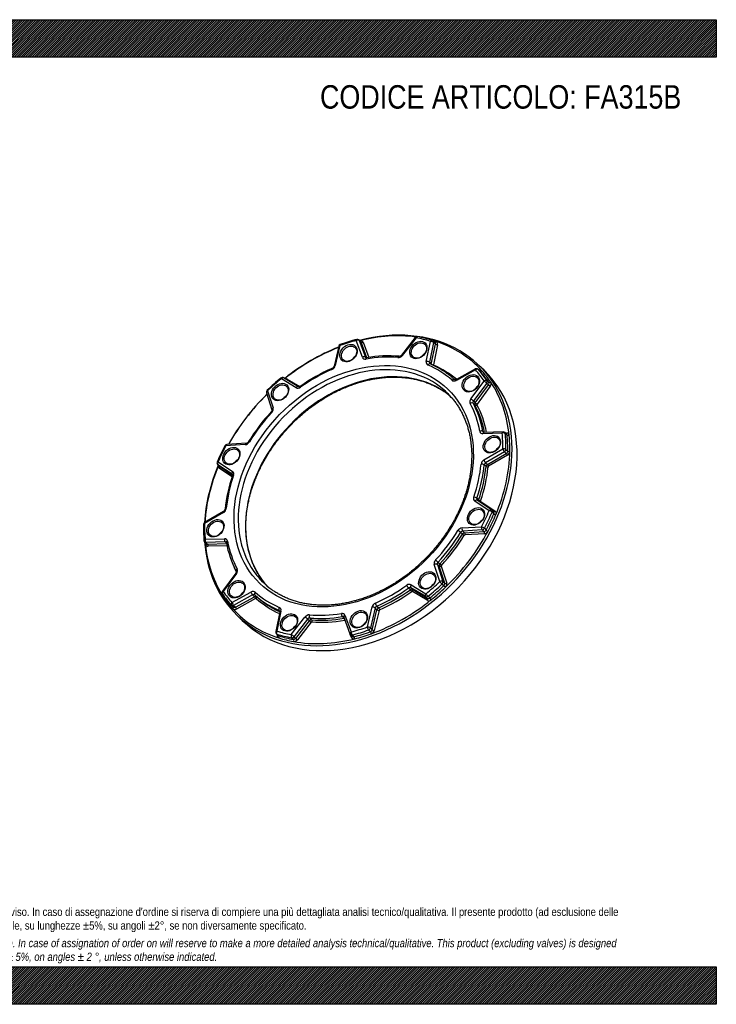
# Model space of a CAD drawing. Header units: millimetres. Extents: x 0 to 1782, y 0 to 1260.
# Tile 2 of 2: x 891 to 1782, y 0 to 1260. Entities that reach past the tile are written whole.
import ezdxf

# ---------------------------------------------------------------- set-up
doc = ezdxf.new("R2010")
doc.units = ezdxf.units.MM
doc.header["$LTSCALE"] = 6
doc.layers.add('Default', color=7, linetype='Continuous')
doc.layers.add('FA315B', color=7, linetype='Continuous')

# ---------------------------------------------------------------- blocks, each defined once
blk = doc.blocks.new('SE')
at = {"layer": 'FA315B', "color": 7, "linetype": 'Continuous'}
for p, q in [((1329.3, 828), (1321.5, 849.4)), ((1327.3, 847.9), (1325, 850.2)), ((1325.4, 849.5), (1333.3, 828.2)), ((1327.7, 847.2), (1325.4, 849.5)), ((1335, 827.4), (1327.7, 847.2)), ((1330.3, 847.3), (1337.6, 827.7)), ((1397, 853.3), (1379.4, 830.9)), ((1397.9, 852.8), (1380.4, 830.4)), ((1411.1, 822.8), (1416.4, 848.3)), ((1420.4, 847.1), (1415.1, 821.6)), ((1417.5, 819.3), (1422.7, 844.9)), ((1422.2, 846.9), (1419.8, 849.1)), ((1422.7, 844.9), (1420.4, 847.1)), ((1299.1, 842.4), (1293.1, 816.8)), ((1300.6, 843), (1294.6, 817.5)), ((1425.3, 844.1), (1420.1, 818.5)), ((1333.3, 828.2), (1334.1, 827.3)), ((1415.1, 821.6), (1417.5, 819.3)), ((1473.8, 813.1), (1449.5, 799.7)), ((1473.8, 811.8), (1449.5, 798.4)), ((1479.7, 810.3), (1477.3, 812.6)), ((1479.7, 810.3), (1477.4, 812.5)), ((1484.9, 811.3), (1478.4, 817.6)), ((1244.5, 789), (1225.7, 800.5)), ((1247.5, 790.3), (1228.6, 801.7)), ((1233.3, 800), (1249.1, 790.4)), ((1468, 774.7), (1484.9, 797.6)), ((1488.3, 795), (1471.4, 772.2)), ((1490.6, 792.8), (1488.3, 795)), ((1488.7, 798.1), (1491, 795.8)), ((1206.6, 782.7), (1213.6, 760.9)), ((1208, 784.9), (1215.1, 763.2)), ((1473.7, 769.9), (1490.6, 792.8)), ((1492.9, 791.1), (1476, 768.2)), ((1473.3, 767), (1471, 769.2)), ((1471.4, 772.2), (1473.7, 769.9)), ((1483.5, 733), (1484.8, 731.8)), ((1508.1, 730.9), (1483.5, 730.2)), ((1509.4, 732.5), (1484.8, 731.8)), ((1513.9, 729.4), (1511.5, 731.7)), ((1512.4, 730.8), (1513.8, 730.8)), ((1514.4, 728.2), (1512.1, 730.4)), ((1179.5, 716.3), (1154.7, 714.7)), ((1180.7, 717.9), (1155.9, 716.4)), ((1484.7, 696.7), (1508.8, 710.8)), ((1511.1, 707.2), (1487, 693.1)), ((1513.4, 705), (1511.1, 707.2)), ((1512.9, 710.1), (1515.2, 707.9)), ((1144.9, 694.2), (1163.2, 682)), ((1487, 693.1), (1489.3, 690.9)), ((1489.3, 690.9), (1513.4, 705)), ((1514.9, 702.6), (1490.8, 688.5)), ((1144.3, 690.7), (1146.6, 688.4)), ((1144.5, 690.5), (1146.8, 688.2)), ((1162.8, 678.3), (1144.5, 690.5)), ((1162.6, 675.1), (1146.5, 685.8)), ((1146.8, 688.2), (1163.2, 677.3)), ((1487.5, 688.2), (1485.2, 690.4)), ((1163.1, 678), (1162.8, 678.3)), ((1491.4, 631.7), (1473.1, 643.9)), ((1475.7, 647.5), (1478, 645.2)), ((1494.4, 632.9), (1476.2, 645)), ((1480.8, 643.3), (1499.1, 631.2)), ((1151.5, 630.5), (1127.4, 616.4)), ((1497.2, 630.3), (1494.9, 632.5)), ((1151.6, 629.2), (1127.5, 615.1)), ((1497.5, 627.7), (1495.2, 629.9)), ((1456.8, 609.6), (1481.6, 611.2)), ((1482.5, 607.2), (1457.7, 605.6)), ((1457.7, 605.6), (1460, 603.4)), ((1460, 603.4), (1484.8, 604.9)), ((1484.8, 604.9), (1482.5, 607.2)), ((1485.3, 609.1), (1487.6, 606.9)), ((1128.3, 595.1), (1152.9, 595.8)), ((1457.3, 601.6), (1455, 603.9)), ((1485.4, 602.2), (1460.6, 600.7)), ((1127.6, 591.6), (1129.9, 589.3)), ((1153.6, 591.7), (1129, 591)), ((1129, 591), (1131.4, 588.8)), ((1131.4, 588.8), (1155.5, 589.5)), ((1156.1, 586.8), (1131.9, 586.1)), ((1155.4, 590), (1153.6, 591.7)), ((1428.3, 541), (1421.2, 562.7)), ((1425.2, 562.8), (1432.2, 541)), ((1427.5, 560.6), (1425.2, 562.8)), ((1426, 565.7), (1428.4, 563.5)), ((1434.6, 538.8), (1427.5, 560.6)), ((1430.1, 560.6), (1437.2, 538.8)), ((1167.3, 551.6), (1150.4, 528.8)), ((1168.3, 551.2), (1151.4, 528.3)), ((1390.9, 530.5), (1388.5, 532.8)), ((1410.3, 521.7), (1391.4, 533.1)), ((1391.4, 533.1), (1393.7, 530.9)), ((1391.8, 536.9), (1410.6, 525.4)), ((1393.7, 530.9), (1412.6, 519.5)), ((1433.5, 535.7), (1431.2, 537.9)), ((1432.2, 541), (1434.6, 538.8)), ((1162.5, 514.1), (1186.8, 527.5)), ((1188.9, 523.9), (1164.6, 510.5)), ((1166.9, 508.2), (1191.3, 521.6)), ((1192.7, 519.2), (1168.4, 505.8)), ((1191.3, 521.6), (1188.9, 523.9)), ((1191.7, 523.8), (1194.1, 521.5)), ((1412.3, 517), (1393.5, 528.4)), ((1412.6, 519.5), (1410.3, 521.7)), ((1413.3, 522.2), (1415.6, 519.9)), ((1161.8, 510.6), (1164.1, 508.4)), ((1164.6, 510.5), (1166.9, 508.2)), ((1335.7, 482.9), (1341.7, 508.5)), ((1345.7, 507.2), (1339.7, 481.6)), ((1342, 479.4), (1348, 504.9)), ((1350.7, 504.1), (1344.6, 478.5)), ((1348, 504.9), (1345.7, 507.2)), ((1347.8, 509.7), (1350.2, 507.4)), ((1169.1, 497.6), (1175.7, 491.3)), ((1223.6, 502.4), (1218.4, 476.9)), ((1225.2, 503.1), (1220, 477.6)), ((1223.7, 503.3), (1222.9, 504)), ((1238.4, 473.1), (1255.9, 495.6)), ((1259.2, 492.9), (1241.7, 470.4)), ((1261.6, 490.7), (1259.2, 492.9)), ((1262.1, 494.3), (1264.4, 492.1)), ((1305.9, 494), (1303.6, 496.2)), ((1305.6, 495.5), (1313.4, 474.2)), ((1307, 497.9), (1314.9, 476.6)), ((1244, 468.2), (1261.6, 490.7)), ((1263.8, 488.9), (1246.2, 466.4)), ((1339.7, 476.8), (1337.3, 479)), ((1339.7, 481.6), (1342, 479.4)), ((1219.3, 474.1), (1221.6, 471.9)), ((1220, 473.7), (1222.3, 471.4)), ((1220.3, 472.8), (1220.3, 473.1)), ((1241, 466.8), (1238.7, 469.1)), ((1241.7, 470.4), (1244, 468.2)), ((1315.3, 469.6), (1313.9, 473.3)), ((1314.2, 473.1), (1316.5, 470.8)), ((1316.2, 472.6), (1318.5, 470.4))]:
    blk.add_line(p, q, dxfattribs=at)
for centre, radius, start, end in [((1302, 841.7), 3, 109.6752, 166.6877), ((1377.3, 631.5), 226.2, 104.1177, 109.7105), ((1322.9, 848), 3, 45.9791, 104.0825), ((1399.3, 851.5), 3, 79.7801, 142.0448), ((1373.2, 705.8), 151, 72.4712, 79.8286), ((1417.8, 846.9), 3, 45.9791, 72.4255), ((1362.8, 670.3), 159.5, 85.1014, 100.1133), ((1376.2, 833.1), 3.89, 272.1896, 324.8316), ((1415.9, 819.8), 0.349, 216.0067, 251.0865), ((1370.9, 713.7), 114.9, 55.5828, 66.981), ((1381.2, 606.8), 226, 113.6617, 125.5116), ((1288.7, 818), 4.57, 294.154, 344.3119), ((1475.2, 810.4), 3, 45.9791, 118.8215), ((1403.4, 580.7), 283.7, 128.9163, 133.7159), ((1227.1, 799.1), 3, 58.8025, 128.9099), ((1209.4, 783.6), 3, 133.7107, 197.9705), ((1389.7, 593.5), 241.7, 137.1119, 148.4381), ((1509.4, 729.5), 3, 45.9791, 91.6383), ((1180, 722.1), 4.26, 278.6615, 329.9316), ((1380.6, 594.3), 257.1, 152.0618, 157.1903), ((1156.1, 713.4), 3, 93.5774, 152.0837), ((1146.3, 692.8), 3, 157.2147, 225.9791), ((1340.5, 614.8), 187.8, 160.8335, 174.2743), ((1149.3, 634.3), 4.4, 299.5606, 350.338), ((1492.8, 630.4), 3, 45.9791, 56.3535), ((1128.9, 613.8), 3, 120.351, 178.9831), ((1304, 610.5), 178.1, 178.9359, 185.5109), ((1129.7, 593.7), 3, 185.5609, 225.9791), ((1154.5, 590.7), 0.774, 7.3192, 42.4777), ((1279.2, 613.3), 125.9, 190.2853, 207.9369), ((1152.8, 527), 3, 143.5057, 213.9193), ((1215.1, 568.1), 77.6, 213.4383, 217.519), ((1163.9, 512.8), 3, 222.075, 225.9791), ((1221.4, 476.3), 3, 168.4204, 225.9791), ((1316.3, 475.2), 3, 200.2483, 225.9791)]:
    blk.add_arc(centre, radius, start, end, dxfattribs=at)
for centre, major_axis, ratio, start_param, end_param in [((1323.8, 657.6), (-154.6, -160), 0.76187, 0, 4.035695), ((1322.8, 658.5), (153.2, 158.6), 0.76187, 0.51065, 0.88584), ((1318.2, 663), (149.8, 155), 0.76187, 0.88584, 0.99525), ((1302, 841.7), (1.01, -2.82), 0.352555, 3.141716, 4.092848), ((1322.9, 848), (0.73, -2.91), 0.409779, 3.141593, 4.130115), ((1322.9, 848), (2.81, 1.04), 0.60804, 0.285053, 1.855849), ((1322.9, 848), (-2.08, -2.16), 0.76187, 2.789706, 3.141593), ((1322.8, 658.5), (153.2, 158.6), 0.76187, 0.88584, 0.886796), ((1326.1, 844.9), (-3.47, -3.6), 0.76187, 2.789706, 4.027433), ((1325.3, 850.1), (-0.49, 1.94), 0.409779, 4.000776, 4.130115), ((1325.2, 845.8), (-2.08, -2.16), 0.76187, 2.789706, 3.141593), ((1329.4, 848.2), (1.88, 0.69), 0.60804, 3.426645, 4.997442), ((1399.3, 851.5), (2.37, -1.85), 0.089477, 2.270648, 3.141593), ((1399.3, 851.5), (-0.53, -2.95), 0.57701, 3.141925, 4.343759), ((1318.2, 663), (149.8, 155), 0.76187, 0.362242, 0.471651), ((1417.8, 846.9), (-0.91, -2.86), 0.605696, 3.141593, 4.419757), ((1417.8, 846.9), (2.94, -0.6), 0.414952, 0.578354, 2.14915), ((1322.8, 658.5), (153.2, 158.6), 0.76187, 0.362242, 0.383125), ((1417.8, 846.9), (-2.08, -2.16), 0.76187, 2.266107, 3.141593), ((1422.4, 849), (0.6, 1.91), 0.605696, 3.3093, 4.419757), ((1420.1, 844.7), (-2.08, -2.16), 0.76187, 2.266107, 3.141593), ((1424.4, 845), (-1.96, 0.4), 0.414952, 0.578354, 2.14915), ((1421, 843.8), (-3.47, -3.6), 0.76187, 2.266107, 3.503834), ((1322.8, 658.5), (-153.2, -158.6), 0.76187, 3.089645, 3.503834), ((1323.8, 657.6), (-154.6, -160), 0.76187, 4.172057, 4.541264), ((1322.8, 658.5), (153.2, 158.6), 0.76187, 1.027447, 1.397833), ((1302, 841.7), (2.92, -0.69), 0.398249, 2.161449, 3.141593), ((1413.2, 825.4), (-7.64, -7.91), 0.76187, 4.451338, 4.97344), ((1320, 661.2), (117.4, 121.5), 0.76187, 0.084485, 3.045657), ((1329.3, 652.2), (-117.4, -121.5), 0.76187, 3.229867, 6.194315), ((1323.9, 821.3), (-7.64, -7.91), 0.76187, 4.451338, 4.97344), ((1330.7, 826.7), (2.81, 1.04), 0.60804, 0.285053, 1.855849), ((1334.4, 831), (4.17, 4.31), 0.76187, 2.789706, 3.948662), ((1335.8, 829.6), (2.08, 2.16), 0.76187, 2.789706, 3.141173), ((1318.2, 663), (128.6, 133), 0.76187, 0.550423, 0.807069), ((1335.3, 824.4), (0.51, -2.96), 0.447982, 3.141277, 4.161697), ((1376.6, 832.9), (-4.17, -4.31), 0.76187, 0.550423, 1.709379), ((1376.1, 826.2), (-0.27, -2.99), 0.552063, 3.150245, 4.293962), ((1381.8, 829), (2.37, -1.85), 0.089477, 2.270648, 3.141593), ((1416.3, 823.1), (4.17, 4.31), 0.76187, 2.266107, 3.425063), ((1412.5, 821.4), (2.94, -0.6), 0.414952, 0.578354, 2.14915), ((1414.6, 816.7), (-1.18, -2.76), 0.62188, 3.141806, 4.478937), ((1417.7, 821.8), (2.08, 2.16), 0.76187, 2.266107, 3.13976), ((1420.1, 819.5), (2.08, 2.16), 0.76187, 2.266107, 2.496092), ((1419.2, 819.4), (-1.96, 0.4), 0.414952, 0.578354, 2.14915), ((1330.3, 651.3), (154.6, 160), 0.76187, 3.141593, 6.283185), ((1318.2, 663), (128.6, 133), 0.76187, 1.074022, 1.330668), ((1291.7, 811.1), (1.2, -2.75), 0.308703, 3.142018, 4.070542), ((1289.4, 817.3), (-4.17, -4.31), 0.76187, 1.074022, 2.232977), ((1296, 816.1), (2.92, -0.69), 0.398249, 2.161449, 3.141593), ((1318.2, 663), (128.6, 133), 0.76187, 0.026824, 0.28347), ((1421, 818.6), (0.695, 0.719), 0.76187, 2.266107, 3.425063), ((1419.5, 818.7), (0.78, 1.84), 0.62188, 4.280644, 4.478937), ((1322.8, 658.5), (132, 136.6), 0.76187, 0.04838, 0.28347), ((1319.6, 661.6), (130.6, 135.2), 0.76187, 0.026824, 0.127866), ((1475.2, 810.4), (1.45, -2.63), 0.243271, 3.141593, 4.045042), ((1475.2, 810.4), (2.23, 2.01), 0.646856, 0.044116, 1.614913), ((1318.2, 663), (149.8, 155), 0.76187, 6.121828, 6.231238), ((1475.2, 810.4), (-2.08, -2.16), 0.76187, 3.089645, 3.141593), ((1319.6, 661.6), (151.8, 157.1), 0.76187, 6.154514, 6.231238), ((1478.5, 807.3), (-3.47, -3.6), 0.76187, 3.089645, 4.068888), ((1481.2, 811.6), (-1.48, -1.34), 0.646856, 0.044116, 1.614913), ((1477.6, 808.2), (-2.08, -2.16), 0.76187, 3.089645, 3.141593), ((1321.9, 659.4), (151.8, 157.1), 0.76187, 6.121828, 6.231238), ((1322.8, 658.5), (153.2, 158.6), 0.76187, 6.121828, 6.231238), ((1318.2, 663), (149.8, 155), 0.76187, 1.409439, 1.518849), ((1227.1, 799.1), (1.88, -2.33), 0.104063, 3.1421, 4.014233), ((1227.1, 799.1), (-1.55, -2.57), 0.638204, 3.141593, 4.568128), ((1230.4, 796), (3.47, 3.6), 0.76187, 0.171712, 0.798907), ((1232.4, 800.9), (1.04, 1.71), 0.638204, 4.050476, 4.568128), ((1445.4, 797.2), (-2.01, -2.23), 0.647497, 3.118794, 4.68959), ((1448, 803), (-4.17, -4.31), 0.76187, 0.026824, 1.18578), ((1450.9, 797.1), (1.45, -2.63), 0.243271, 3.141593, 4.045042), ((1486.3, 796.2), (2.49, 1.67), 0.639316, 0.135749, 1.706545), ((1486.3, 796.2), (2.41, -1.78), 0.110677, 0.697299, 2.268095), ((1319.6, 661.6), (151.8, 157.1), 0.76187, -0.161357, -0.128671), ((1486.3, 796.2), (2.08, 2.16), 0.76187, 4.884101, 6.121828), ((1488.7, 794), (2.08, 2.16), 0.76187, 4.884101, 6.121828), ((1492.5, 797.1), (-1.66, -1.12), 0.639316, 0.135749, 1.706545), ((1489.6, 793.1), (3.47, 3.6), 0.76187, 4.884101, 6.121828), ((1322.8, 658.5), (153.2, 158.6), 0.76187, 5.707639, 6.121828), ((1209.4, 783.6), (2.85, 0.93), 0.600311, 1.879871, 3.141593), ((1209.4, 783.6), (2.07, -2.17), 0.033633, 3.142088, 4.008454), ((1245.9, 787.7), (-1.55, -2.57), 0.638204, 3.165798, 4.568128), ((1248.1, 793.8), (-4.17, -4.31), 0.76187, 0.171712, 1.330668), ((1245.9, 787.7), (-1.55, -2.57), 0.638204, 3.141593, 3.165798), ((1251.7, 788.4), (1.74, -2.45), 0.154048, 3.14211, 4.022119), ((1320, 661.2), (117.4, 121.5), 0.76187, 0, 0.084485), ((1320, 661.2), (117.4, 121.5), 0.76187, 6.197746, 6.283185), ((1480.4, 782.8), (-7.64, -7.91), 0.76187, 4.451338, 4.97344), ((1492, 792), (-1.61, 1.19), 0.110677, 0.697299, 2.268095), ((1323.8, 657.6), (-154.6, -160), 0.76187, 4.678257, 5.045809), ((1322.8, 658.5), (153.2, 158.6), 0.76187, 1.5369, 1.906064), ((1236.4, 771.6), (-7.64, -7.91), 0.76187, 4.451338, 4.97344), ((1329.3, 652.2), (-117.4, -121.5), 0.76187, 3.191921, 3.229867), ((1472, 772.3), (-4.17, -4.31), 0.76187, 4.884101, 6.043057), ((1468.5, 767.5), (2.64, 1.42), 0.629145, 0.199507, 1.770304), ((1318.2, 663), (128.6, 133), 0.76187, 5.786411, 6.043057), ((1469.4, 773.4), (2.41, -1.78), 0.110677, 0.697299, 2.268095), ((1473.4, 771), (-2.08, -2.16), 0.76187, 4.884101, 6.043057), ((1319.6, 661.6), (130.6, 135.2), 0.76187, 5.786411, 6.043057), ((1475.7, 768.7), (-2.08, -2.16), 0.76187, 4.884101, 6.043057), ((1475, 769.1), (-1.61, 1.19), 0.110677, 0.697299, 2.268095), ((1318.2, 663), (-128.6, -133), 0.76187, 4.739213, 4.995859), ((1214.8, 755.9), (2.2, -2.04), 0.017373, 2.27522, 3.141098), ((1210, 760.4), (4.17, 4.31), 0.76187, 4.739213, 5.898169), ((1216.5, 761.8), (2.85, 0.93), 0.600311, 1.879871, 3.140948), ((1474.9, 768.1), (-1.76, -0.94), 0.629145, 0.199507, 1.770304), ((1321.9, 659.4), (130.6, 135.2), 0.76187, 5.793385, 6.043057), ((1476.6, 767.8), (-0.695, -0.719), 0.76187, 4.884101, 6.043057), ((1322.8, 658.5), (132, 136.6), 0.76187, 5.794722, 6.043057), ((1480.9, 731.9), (2.95, 0.55), 0.569435, 0.384974, 1.95577), ((1484.7, 735.5), (4.17, 4.31), 0.76187, 2.644818, 3.803774), ((1486.1, 734.2), (2.08, 2.16), 0.76187, 2.644818, 3.137614), ((1484.8, 728.8), (0.09, -3), 0.510834, 3.141593, 4.230726), ((1509.4, 729.5), (0.09, -3), 0.510834, 3.141593, 4.230726), ((1509.4, 729.5), (2.99, 0.29), 0.543378, 0.433406, 2.004202), ((1318.2, 663), (149.8, 155), 0.76187, -0.684956, -0.575546), ((1509.4, 729.5), (-2.08, -2.16), 0.76187, 2.566047, 3.141593), ((1512.8, 731.7), (-0.06, 2), 0.510834, 3.589694, 4.230726), ((1512.7, 726.4), (-3.47, -3.6), 0.76187, 2.566047, 3.803774), ((1180.6, 721.6), (-4.17, -4.31), 0.76187, 0.695311, 1.854267), ((1186.3, 718.4), (2.56, -1.57), 0.181163, 2.25537, 3.141072), ((1319.6, 661.6), (151.8, 157.1), 0.76187, -0.684956, -0.575546), ((1511.8, 727.3), (-2.08, -2.16), 0.76187, 2.566047, 3.141593), ((1321.9, 659.4), (151.8, 157.1), 0.76187, -0.684956, -0.575546), ((1516.2, 728.8), (-1.99, -0.19), 0.543378, 0.433406, 2.004202), ((1322.8, 658.5), (153.2, 158.6), 0.76187, -0.684956, -0.575546), ((1318.2, 663), (-149.8, -155), 0.76187, 5.074631, 5.18404), ((1156.1, 713.4), (2.65, -1.4), 0.229537, 2.242488, 3.141084), ((1156.1, 713.4), (0.19, -2.99), 0.497363, 3.141593, 4.213663), ((1180.9, 714.9), (0.19, -2.99), 0.497363, 3.154812, 4.213663), ((1507.4, 704.8), (-7.64, -7.91), 0.76187, 4.451338, 4.97344), ((1322.8, 658.5), (153.2, 158.6), 0.76187, 5.18404, 5.598229), ((1510.2, 709.4), (3, -0.05), 0.501633, 0.493475, 2.064271), ((1510.2, 709.4), (1.52, -2.59), 0.223253, 4.038814, 5.609611), ((1510.2, 709.4), (-2.08, -2.16), 0.76187, 1.21891, 2.456637), ((1512.6, 707.2), (-2.08, -2.16), 0.76187, 1.21891, 2.456637), ((1513.5, 706.3), (3.47, 3.6), 0.76187, 4.360502, 5.598229), ((1517, 708.3), (-2, 0.04), 0.501633, 0.493475, 2.064271), ((1146.3, 692.8), (2.77, -1.16), 0.294301, 2.218992, 3.141143), ((1146.3, 692.8), (1.66, 2.5), 0.64152, 1.453888, 3.024684), ((1174, 689.6), (-7.64, -7.91), 0.76187, 4.451338, 4.97344), ((1486.4, 692.2), (4.17, 4.31), 0.76187, 1.21891, 2.377865), ((1486.1, 695.3), (1.52, -2.59), 0.223253, 4.038814, 5.609611), ((1487.8, 690.9), (-2.08, -2.16), 0.76187, 4.360502, 5.519458), ((1513.9, 703.5), (-1.01, 1.73), 0.223253, 4.038814, 5.609611), ((1323.8, 657.6), (-154.6, -160), 0.76187, 5.18313, 5.556427), ((1322.8, 658.5), (-153.2, -158.6), 0.76187, 5.187751, 5.560591), ((1146.3, 692.8), (2.08, 2.16), 0.76187, 3.141593, 3.280175), ((1149.6, 689.7), (3.47, 3.6), 0.76187, 2.214297, 3.280175), ((1145.6, 686.7), (-1.11, -1.66), 0.64152, 1.453888, 3.024684), ((1148.7, 690.6), (2.08, 2.16), 0.76187, 3.141593, 3.280175), ((1164.6, 680.7), (1.66, 2.5), 0.64152, 1.453888, 3.024684), ((1159.6, 677.3), (-4.17, -4.31), 0.76187, 2.121219, 3.280175), ((1318.2, 663), (128.6, 133), 0.76187, 5.262812, 5.519458), ((1319.6, 661.6), (130.6, 135.2), 0.76187, 5.262812, 5.519458), ((1321.9, 659.4), (130.6, 135.2), 0.76187, 5.262812, 5.519458), ((1322.8, 658.5), (132, 136.6), 0.76187, 5.262812, 5.519458), ((1482.5, 689.9), (2.99, -0.29), 0.467832, 0.531552, 2.102348), ((1490.1, 688.6), (-2.08, -2.16), 0.76187, 4.360502, 5.519458), ((1489.2, 688.5), (-1.99, 0.19), 0.467832, 0.531552, 2.102348), ((1489.8, 689.4), (-1.01, 1.73), 0.223253, 4.038814, 5.609611), ((1491.1, 687.7), (0.695, 0.719), 0.76187, 1.21891, 2.377865), ((1318.2, 663), (-128.6, -133), 0.76187, 5.262812, 5.519458), ((1161, 676), (-2.08, -2.16), 0.76187, 3.141142, 3.280175), ((1165.9, 675.5), (2.84, -0.97), 0.338794, 2.197852, 3.141236), ((1476.8, 648.6), (4.17, 4.31), 0.76187, 2.121219, 3.280175), ((1473.2, 647.7), (2.84, -0.97), 0.338794, 0.627056, 2.197852), ((1474.5, 642.5), (-1.66, -2.5), 0.64152, 3.141593, 4.595481), ((1478.2, 647.3), (2.08, 2.16), 0.76187, 2.121219, 3.141142), ((1480.5, 645), (2.08, 2.16), 0.76187, 2.121219, 2.632332), ((1479.7, 645.1), (-1.89, 0.65), 0.338794, 0.627056, 2.197852), ((1479.9, 644.2), (1.11, 1.66), 0.64152, 3.949061, 4.595481), ((1481.4, 644.1), (0.695, 0.719), 0.76187, 2.121219, 3.280175), ((1153, 627.9), (1.52, -2.59), 0.223253, 3.141593, 4.038814), ((1149.9, 633.7), (-4.17, -4.31), 0.76187, 1.21891, 2.377865), ((1156.6, 633.3), (2.99, -0.29), 0.467832, 2.102348, 3.141831), ((1318.2, 663), (149.8, 155), 0.76187, 5.074631, 5.18404), ((1492.8, 630.4), (-1.66, -2.5), 0.64152, 3.141593, 4.595481), ((1492.8, 630.4), (2.77, -1.16), 0.294301, 0.648196, 2.218992), ((1492.8, 630.4), (-2.08, -2.16), 0.76187, 2.042448, 3.141593), ((1498.2, 632.1), (1.11, 1.66), 0.64152, 3.195302, 4.595481), ((1495.1, 628.1), (-2.08, -2.16), 0.76187, 2.042448, 3.141593), ((1496, 627.2), (-3.47, -3.6), 0.76187, 2.042448, 3.280175), ((1487, 612.5), (-7.64, -7.91), 0.76187, 4.451338, 4.97344), ((1319.6, 661.6), (151.8, 157.1), 0.76187, 5.074631, 5.18404), ((1321.9, 659.4), (151.8, 157.1), 0.76187, 5.074631, 5.18404), ((1322.8, 658.5), (153.2, 158.6), 0.76187, 5.074631, 5.18404), ((1499.1, 627.4), (-1.84, 0.77), 0.294301, 0.648196, 2.218992), ((1128.9, 613.8), (3, -0.05), 0.501633, 2.064271, 3.142029), ((1128.9, 613.8), (1.52, -2.59), 0.223253, 3.141593, 4.038814), ((1318.2, 663), (-149.8, -155), 0.76187, -0.684956, -0.575546), ((1153.6, 597.2), (-7.64, -7.91), 0.76187, 4.451338, 4.97344), ((1318.2, 663), (128.6, 133), 0.76187, 4.739213, 4.995859), ((1322.8, 658.5), (-153.2, -158.6), 0.76187, 1.518849, 1.933038), ((1455.7, 604.3), (4.17, 4.31), 0.76187, 0.695311, 1.854267), ((1452.8, 604.8), (2.56, -1.57), 0.181163, 0.684574, 2.25537), ((1457.1, 602.9), (-2.08, -2.16), 0.76187, 3.836903, 4.995859), ((1458.2, 608.3), (0.19, -2.99), 0.497363, 4.213663, 5.78446), ((1483, 609.8), (0.19, -2.99), 0.497363, 4.213663, 5.78446), ((1483, 609.8), (2.65, -1.4), 0.229537, 0.671692, 2.242488), ((1483, 609.8), (-2.08, -2.16), 0.76187, 0.695311, 1.933038), ((1485.4, 607.6), (-2.08, -2.16), 0.76187, 0.695311, 1.933038), ((1484.4, 603.1), (-0.12, 2), 0.497363, 4.213663, 5.78446), ((1486.3, 606.7), (3.47, 3.6), 0.76187, 3.836903, 5.074631), ((1489.1, 606.4), (-1.77, 0.94), 0.229537, 0.671692, 2.242488), ((1129.7, 593.7), (2.99, 0.29), 0.543378, 2.004202, 3.141593), ((1129.7, 593.7), (-0.09, 3), 0.510834, 1.089133, 2.65993), ((1154.3, 594.4), (-0.09, 3), 0.510834, 1.089133, 2.65993), ((1151.6, 590.4), (-4.17, -4.31), 0.76187, 2.644818, 3.803774), ((1158.2, 591.3), (2.95, 0.55), 0.569435, 1.95577, 3.141784), ((1318.2, 663), (-128.6, -133), 0.76187, 5.786411, 6.043057), ((1319.6, 661.6), (130.6, 135.2), 0.76187, 4.739213, 4.995859), ((1321.9, 659.4), (130.6, 135.2), 0.76187, 4.739213, 4.995859), ((1322.8, 658.5), (132, 136.6), 0.76187, 4.739213, 4.995859), ((1459.5, 600.7), (-2.08, -2.16), 0.76187, 3.836903, 4.995859), ((1458.8, 601), (-1.71, 1.05), 0.181163, 0.684574, 2.25537), ((1460.4, 599.8), (0.695, 0.719), 0.76187, 0.695311, 1.854267), ((1459.7, 601.6), (-0.12, 2), 0.497363, 4.213663, 5.78446), ((1323.8, 657.6), (-154.6, -160), 0.76187, 5.684136, 6.283185), ((1129.7, 593.7), (2.08, 2.16), 0.76187, 3.141593, 3.803774), ((1322.8, 658.5), (-153.2, -158.6), 0.76187, -0.585424, -0.575546), ((1127.6, 589.9), (-1.99, -0.19), 0.543378, 2.004202, 2.79645), ((1132.9, 590.6), (3.47, 3.6), 0.76187, 2.566047, 3.803774), ((1322.8, 658.5), (-153.2, -158.6), 0.76187, 5.707639, 6.121828), ((1132, 591.5), (2.08, 2.16), 0.76187, 3.141593, 3.803774), ((1130.9, 587), (0.06, -2), 0.510834, 1.089133, 2.65993), ((1153, 589.1), (-2.08, -2.16), 0.76187, 3.137614, 3.803774), ((1426.3, 565.6), (-4.17, -4.31), 0.76187, 4.739213, 5.898169), ((1424.3, 567.3), (2.2, -2.04), 0.017373, 0.704424, 2.27522), ((1322.8, 658.5), (-132, -136.6), 0.76187, -0.334045, -0.268291), ((1170.6, 555.7), (2.64, 1.42), 0.629145, 1.770304, 3.115111), ((1164.4, 553.6), (4.17, 4.31), 0.76187, 4.884101, 6.043057), ((1422.6, 561.4), (2.85, 0.93), 0.600311, 0.309075, 1.879871), ((1427.7, 564.2), (-2.08, -2.16), 0.76187, 4.739213, 5.898169), ((1430, 562), (-2.08, -2.16), 0.76187, 4.739213, 5.898169), ((1429.2, 561.5), (-1.9, -0.62), 0.600311, 0.309075, 1.879871), ((1429.5, 562.5), (-1.47, 1.36), 0.017373, 0.704424, 2.27522), ((1431, 561.1), (-0.695, -0.719), 0.76187, 4.739213, 5.898169), ((1169.7, 549.9), (2.41, -1.78), 0.110677, 2.268095, 3.141593), ((1170.6, 555.7), (2.64, 1.42), 0.629145, 3.115111, 3.141502), ((1320, 661.2), (117.4, 121.5), 0.76187, 3.045657, 3.238338), ((1329.3, 652.2), (-117.4, -121.5), 0.76187, 6.194315, 6.232857), ((1318.2, 663), (-128.6, -133), 0.76187, 1.074022, 1.330668), ((1319.6, 661.6), (-130.6, -135.2), 0.76187, 1.074022, 1.330668), ((1321.9, 659.4), (-130.6, -135.2), 0.76187, 1.074022, 1.330668), ((1388.2, 532.1), (4.17, 4.31), 0.76187, 0.171712, 1.330668), ((1387.4, 534.8), (1.74, -2.45), 0.154048, 4.022119, 5.592915), ((1389.6, 530.7), (2.08, 2.16), 0.76187, 0.171712, 1.330668), ((1393.2, 535.5), (-1.55, -2.57), 0.638204, 4.568128, 6.138924), ((1392, 528.5), (2.08, 2.16), 0.76187, 0.171712, 1.330668), ((1391.6, 529.2), (-1.16, 1.63), 0.154048, 4.022119, 5.592915), ((1392.5, 529.3), (1.04, 1.71), 0.638204, 4.568128, 6.138924), ((1318.2, 663), (-149.8, -155), 0.76187, 1.409439, 1.518849), ((1319.6, 661.6), (-151.8, -157.1), 0.76187, 1.409439, 1.518849), ((1321.9, 659.4), (-151.8, -157.1), 0.76187, 1.409439, 1.518849), ((1424.7, 530.4), (-7.64, -7.91), 0.76187, 4.451338, 4.97344), ((1322.8, 658.5), (-153.2, -158.6), 0.76187, 1.409439, 1.518849), ((1429.7, 539.6), (2.85, 0.93), 0.600311, 0.309075, 1.879871), ((1429.7, 539.6), (2.07, -2.17), 0.033633, 4.008454, 5.57925), ((1429.7, 539.6), (-2.08, -2.16), 0.76187, 1.518849, 2.756576), ((1432, 537.4), (-2.08, -2.16), 0.76187, 1.518849, 2.756576), ((1434.6, 534.5), (-1.38, 1.45), 0.033633, 4.008454, 5.57925), ((1436.3, 539.7), (-1.9, -0.62), 0.600311, 0.309075, 1.879871), ((1432.9, 536.5), (3.47, 3.6), 0.76187, 4.660442, 5.898169), ((1152.8, 527), (2.49, 1.67), 0.639316, 1.706545, 3.141852), ((1152.8, 527), (2.41, -1.78), 0.110677, 2.268095, 3.141593), ((1318.2, 663), (-149.8, -155), 0.76187, 6.121828, 6.231238), ((1156, 523.8), (-3.47, -3.6), 0.76187, 5.488881, 6.121828), ((1151.2, 521.6), (-1.66, -1.12), 0.639316, 1.706545, 2.348487), ((1322.8, 658.5), (-153.2, -158.6), 0.76187, 6.121828, 6.231238), ((1319.6, 661.6), (-151.8, -157.1), 0.76187, 6.154514, 6.231238), ((1180.6, 519.3), (-7.64, -7.91), 0.76187, 4.451338, 4.97344), ((1188.3, 522.9), (4.17, 4.31), 0.76187, 0.026824, 1.18578), ((1188.2, 526.2), (-1.45, 2.63), 0.243271, 0.903449, 2.474246), ((1189.7, 521.6), (2.08, 2.16), 0.76187, 0.026824, 1.18578), ((1193.8, 526), (2.01, 2.23), 0.647497, 1.547998, 3.118794), ((1192, 519.3), (2.08, 2.16), 0.76187, 0.026824, 1.18578), ((1191.8, 520.1), (0.96, -1.75), 0.243271, 0.903449, 2.474246), ((1319.6, 661.6), (-130.6, -135.2), 0.76187, 0.026824, 0.127866), ((1318.2, 663), (-128.6, -133), 0.76187, 0.026824, 0.28347), ((1192.9, 518.4), (0.695, 0.719), 0.76187, 0.026824, 1.18578), ((1192.7, 520.1), (-1.34, -1.49), 0.647497, 1.547998, 3.118794), ((1322.8, 658.5), (-132, -136.6), 0.76187, 0.026824, 0.268761), ((1321.9, 659.4), (-130.6, -135.2), 0.76187, 0.026824, 0.196898), ((1322.8, 658.5), (-153.2, -158.6), 0.76187, 0.99525, 1.409439), ((1322.8, 658.5), (-132, -136.6), 0.76187, 1.074022, 1.330668), ((1392.9, 527.6), (0.695, 0.719), 0.76187, 0.171712, 1.330668), ((1412, 524.1), (-1.55, -2.57), 0.638204, 4.568128, 6.138924), ((1412, 524.1), (-2.08, -2.16), 0.76187, 0.171712, 1.409439), ((1412, 524.1), (1.88, -2.33), 0.104063, 4.014233, 5.585029), ((1411.4, 517.9), (1.04, 1.71), 0.638204, 4.568128, 6.138924), ((1415.3, 520.9), (-3.47, -3.6), 0.76187, 0.171712, 1.409439), ((1414.4, 521.8), (-2.08, -2.16), 0.76187, 0.171712, 1.409439), ((1416.5, 518.7), (-1.26, 1.56), 0.104063, 4.014233, 5.585029), ((1163.9, 512.8), (2.23, 2.01), 0.646856, 1.614913, 3.141593), ((1163.9, 512.8), (2.23, 2.01), 0.646856, 3.141593, 3.185709), ((1163.9, 512.8), (2.08, 2.16), 0.76187, 3.141593, 4.327373), ((1163.9, 512.8), (-1.45, 2.63), 0.243271, 0.903449, 2.474246), ((1162.6, 507.1), (-1.48, -1.34), 0.646856, 1.614913, 3.12204), ((1167.1, 509.6), (3.47, 3.6), 0.76187, 3.089645, 4.327373), ((1322.8, 658.5), (153.2, 158.6), 0.76187, 3.089645, 3.503834), ((1166.2, 510.5), (2.08, 2.16), 0.76187, 3.141593, 4.327373), ((1167.4, 506.7), (0.96, -1.75), 0.243271, 0.903449, 2.474246), ((1319.6, 661.6), (-130.6, -135.2), 0.76187, 0.127866, 0.28347), ((1321.9, 659.4), (-130.6, -135.2), 0.76187, 0.196898, 0.271389), ((1224.5, 506.5), (1.18, 2.76), 0.62188, 1.337344, 2.908141), ((1220, 502.8), (-4.17, -4.31), 0.76187, 2.266107, 3.425063), ((1346.9, 508.6), (4.17, 4.31), 0.76187, 1.074022, 2.232977), ((1343.1, 507.1), (2.92, -0.69), 0.398249, 0.590652, 2.161449), ((1348.3, 507.2), (-2.08, -2.16), 0.76187, 4.215614, 5.37457), ((1347.4, 512.1), (1.2, -2.75), 0.308703, 4.070542, 5.641339), ((1350.6, 505), (-2.08, -2.16), 0.76187, 4.215614, 5.37457), ((1349.8, 505), (-1.95, 0.46), 0.398249, 0.590652, 2.161449), ((1350.5, 505.8), (-0.8, 1.83), 0.308703, 4.070542, 5.641339), ((1351.6, 504.1), (0.695, 0.719), 0.76187, 1.074022, 2.232977), ((1221.4, 501.5), (-2.08, -2.16), 0.76187, 3.13976, 3.425063), ((1226.6, 501.8), (2.94, -0.6), 0.414952, 2.14915, 3.141593), ((1259.8, 493), (4.17, 4.31), 0.76187, 0.550423, 1.709379), ((1257.3, 494.2), (-2.37, 1.85), 0.089477, 3.841444, 5.41224), ((1261.2, 491.7), (-2.08, -2.16), 0.76187, 3.692015, 4.850971), ((1263, 497), (0.27, 2.99), 0.552063, 1.152369, 2.723166), ((1318.2, 663), (-128.6, -133), 0.76187, 0.550423, 0.807069), ((1263.5, 489.4), (-2.08, -2.16), 0.76187, 3.692015, 4.850971), ((1319.6, 661.6), (-130.6, -135.2), 0.76187, 0.550423, 0.807069), ((1321.9, 659.4), (-130.6, -135.2), 0.76187, 0.550423, 0.807069), ((1263.8, 490.3), (-0.18, -1.99), 0.552063, 1.152369, 2.723166), ((1303.8, 498.9), (-0.51, 2.96), 0.447982, 1.020105, 2.590901), ((1301.9, 494.9), (-4.17, -4.31), 0.76187, 2.789706, 3.948662), ((1303.3, 493.6), (-2.08, -2.16), 0.76187, 3.141173, 3.948662), ((1308.4, 496.5), (2.81, 1.04), 0.60804, 1.855849, 3.141593), ((1305.7, 491.3), (-2.08, -2.16), 0.76187, 3.871708, 3.948662), ((1305.8, 492.2), (-0.34, 1.97), 0.447982, 4.161697, 5.732494), ((1247.8, 476.7), (-7.64, -7.91), 0.76187, 4.451338, 4.97344), ((1262.9, 489.8), (1.58, -1.23), 0.089477, 3.841444, 5.41224), ((1264.4, 488.5), (0.695, 0.719), 0.76187, 0.550423, 1.709379), ((1322.8, 658.5), (-132, -136.6), 0.76187, 0.550423, 0.807069), ((1306.6, 490.4), (-0.695, -0.719), 0.76187, 3.394499, 3.948662), ((1318.2, 663), (-149.8, -155), 0.76187, 0.88584, 0.99525), ((1319.6, 661.6), (-151.8, -157.1), 0.76187, 0.88584, 0.99525), ((1337.1, 480.7), (-7.64, -7.91), 0.76187, 4.451338, 4.97344), ((1337.1, 481.5), (-1.01, 2.82), 0.352555, 0.951256, 2.522052), ((1337.1, 481.5), (2.92, -0.69), 0.398249, 0.590652, 2.161449), ((1337.1, 481.5), (2.08, 2.16), 0.76187, 4.136843, 5.37457), ((1339.4, 479.3), (-2.08, -2.16), 0.76187, 0.99525, 2.232977), ((1343.7, 479.4), (-1.95, 0.46), 0.398249, 0.590652, 2.161449), ((1221.4, 476.3), (2.94, -0.6), 0.414952, 2.14915, 3.141593), ((1221.4, 476.3), (2.08, 2.16), 0.76187, 3.141593, 3.503834), ((1221.4, 476.3), (0.91, 2.86), 0.605696, 1.278165, 2.848961), ((1224.6, 473.1), (3.47, 3.6), 0.76187, 2.266107, 3.503834), ((1318.2, 663), (-149.8, -155), 0.76187, 0.362242, 0.471651), ((1319.6, 661.6), (-151.8, -157.1), 0.76187, 0.362242, 0.471651), ((1219.4, 473.7), (-1.96, 0.4), 0.414952, -4.134035, -3.97483), ((1223.7, 474), (2.08, 2.16), 0.76187, 3.141593, 3.503834), ((1321.9, 659.4), (-151.8, -157.1), 0.76187, 0.362242, 0.471651), ((1221.4, 469.7), (-0.6, -1.91), 0.605696, 1.278165, 2.848961), ((1322.8, 658.5), (-153.2, -158.6), 0.76187, 0.362242, 0.471651), ((1239.8, 471.7), (0.53, 2.95), 0.57701, 1.202166, 2.772962), ((1239.8, 471.7), (-2.37, 1.85), 0.089477, 3.841444, 5.41224), ((1239.8, 471.7), (-2.08, -2.16), 0.76187, 0.471651, 1.709379), ((1242.1, 469.5), (-2.08, -2.16), 0.76187, 0.471651, 1.709379), ((1240.3, 465.1), (-0.35, -1.97), 0.57701, 1.202166, 2.772962), ((1322.8, 658.5), (-153.2, -158.6), 0.76187, 0.471651, 0.88584), ((1243.1, 468.6), (3.47, 3.6), 0.76187, 3.613244, 4.850971), ((1245.3, 467.3), (1.58, -1.23), 0.089477, 3.841444, 5.41224), ((1316.3, 475.2), (2.81, 1.04), 0.60804, 1.855849, 3.141593), ((1316.3, 475.2), (2.08, 2.16), 0.76187, 3.141593, 4.027433), ((1316.3, 475.2), (-0.73, 2.91), 0.409779, 0.988523, 2.559319), ((1314.4, 470.5), (-1.88, -0.69), 0.60804, 1.855849, 2.980429), ((1319.5, 472.1), (3.47, 3.6), 0.76187, 2.789706, 4.027433), ((1318.6, 473), (2.08, 2.16), 0.76187, 3.141593, 4.027433), ((1321.9, 659.4), (-151.8, -157.1), 0.76187, 0.88584, 0.99525), ((1318.5, 468.6), (-0.49, 1.94), 0.409779, 4.130115, 5.700912), ((1322.8, 658.5), (-153.2, -158.6), 0.76187, 0.88584, 0.99525), ((1339.8, 475.1), (-0.67, 1.88), 0.352555, 4.092848, 5.663645), ((1340.3, 478.4), (3.47, 3.6), 0.76187, 4.136843, 5.37457)]:
    blk.add_ellipse(centre, major_axis=major_axis, ratio=ratio, start_param=start_param, end_param=end_param, dxfattribs=at)
for centre, major_axis in [((1311.6, 833.3), (-8.69, -8.99)), ((1400.9, 837.3), (-8.69, -8.99)), ((1401.6, 836.7), (7.64, 7.91)), ((1318.2, 663), (-120.2, -124.4)), ((1312.3, 832.6), (7.64, 7.91)), ((1468, 794.7), (-8.69, -8.99)), ((1224, 783.6), (-8.69, -8.99)), ((1224.7, 782.9), (7.64, 7.91)), ((1468.7, 794), (7.64, 7.91)), ((1495, 716.7), (-8.69, -8.99)), ((1495.7, 716.1), (7.64, 7.91)), ((1161.7, 701.5), (-8.69, -8.99)), ((1162.4, 700.9), (7.64, 7.91)), ((1474.6, 624.4), (-8.69, -8.99)), ((1475.3, 623.7), (7.64, 7.91)), ((1141.3, 609.2), (-8.69, -8.99)), ((1142, 608.5), (7.64, 7.91)), ((1412.3, 542.4), (-8.69, -8.99)), ((1168.3, 531.2), (-8.69, -8.99)), ((1413, 541.7), (7.64, 7.91)), ((1169, 530.6), (7.64, 7.91)), ((1324.8, 492.7), (-8.69, -8.99)), ((1235.5, 488.6), (-8.69, -8.99)), ((1236.2, 487.9), (7.64, 7.91)), ((1325.5, 492), (7.64, 7.91))]:
    blk.add_ellipse(centre, major_axis=major_axis, ratio=0.76187, dxfattribs=at)
for points, knots in [([(1334.8, 827.3), (1334.7, 827.3), (1334.4, 827.3), (1334, 827.3), (1333.8, 827.4), (1333.7, 827.5), (1333.7, 827.5)], [0, 0, 0, 0, 0.139431, 0.445873, 0.774587, 1, 1, 1, 1]), ([(1204.3, 538.9), (1203.3, 540.2), (1201.4, 542.6), (1198.4, 546.8), (1195.5, 551.4), (1192.9, 556.2), (1190.5, 561.1), (1188.3, 566.2), (1186.4, 571.4), (1184.8, 576.8), (1183.4, 582.3), (1182.2, 588), (1181.3, 593.7), (1180.7, 599.6), (1180.3, 605.5), (1180.2, 611.5), (1180.4, 617.6), (1180.8, 623.8), (1181.4, 630), (1182.3, 636.2), (1183.5, 642.5), (1185, 648.8), (1186.6, 655.1), (1188.6, 661.4), (1190.8, 667.6), (1193.2, 673.9), (1195.9, 680.1), (1198.8, 686.3), (1201.9, 692.4), (1205.2, 698.4), (1208.8, 704.3), (1212.6, 710.2), (1216.5, 716), (1220.7, 721.6), (1225.1, 727.1), (1229.7, 732.5), (1234.4, 737.8), (1239.3, 742.9), (1244.3, 747.8), (1249.5, 752.6), (1254.9, 757.2), (1260.3, 761.6), (1265.9, 765.9), (1271.6, 769.9), (1277.4, 773.7), (1283.3, 777.3), (1289.3, 780.7), (1295.3, 783.9), (1301.4, 786.8), (1307.6, 789.5), (1313.8, 791.9), (1319.6, 794), (1323, 795.1), (1324.8, 795.6)], [0, 0, 0, 0, 0.016542, 0.036457, 0.056365, 0.076261, 0.096146, 0.116017, 0.135874, 0.155717, 0.175546, 0.195361, 0.215163, 0.234954, 0.254733, 0.274504, 0.294266, 0.314021, 0.33377, 0.353514, 0.373255, 0.392991, 0.412726, 0.432458, 0.452189, 0.471919, 0.491649, 0.511378, 0.531107, 0.550836, 0.570566, 0.590295, 0.610025, 0.629754, 0.649484, 0.669214, 0.688944, 0.708674, 0.728404, 0.748134, 0.767863, 0.787592, 0.80732, 0.827047, 0.846774, 0.8665, 0.886225, 0.90595, 0.925674, 0.945398, 0.965121, 0.984845, 1, 1, 1, 1]), ([(1324.8, 795.6), (1326, 796), (1328.9, 796.9), (1334.3, 798.3), (1340.5, 799.7), (1346.7, 800.8), (1352.9, 801.6), (1359, 802.3), (1365.1, 802.6), (1371.1, 802.7), (1377, 802.5), (1382.9, 802.1), (1388.6, 801.4), (1394.3, 800.4), (1399.9, 799.2), (1405.3, 797.7), (1410.6, 796), (1415.7, 794), (1420.7, 791.8), (1425.6, 789.3), (1430.2, 786.6), (1434.6, 783.8), (1437, 781.9), (1438.3, 781)], [0, 0, 0, 0, 0.025607, 0.074583, 0.123563, 0.172547, 0.22154, 0.270541, 0.319555, 0.368583, 0.417628, 0.466694, 0.515784, 0.5649, 0.614046, 0.663225, 0.712438, 0.761687, 0.810973, 0.860296, 0.909654, 0.959044, 1, 1, 1, 1]), ([(1449.5, 799.7), (1449.3, 799.6), (1449, 799.4), (1448.4, 799.3), (1447.9, 799.2), (1447.5, 799.3), (1447.4, 799.4), (1447.4, 799.4)], [0, 0, 0, 0, 0.09846, 0.307345, 0.518832, 0.739758, 1, 1, 1, 1]), ([(1250, 790.8), (1249.8, 790.7), (1249.5, 790.5), (1248.9, 790.2), (1248.2, 790.1), (1247.7, 790.2), (1247.6, 790.2), (1247.5, 790.3)], [0, 0, 0, 0, 0.099641, 0.310749, 0.522266, 0.738108, 1, 1, 1, 1]), ([(1444.8, 774.7), (1444.9, 774.6), (1446.1, 773.3), (1448.3, 770.2), (1451.4, 765.9), (1454.2, 761.2), (1456.8, 756.5), (1459.2, 751.5), (1461.3, 746.4), (1463.2, 741.1), (1464.8, 735.7), (1466.2, 730.2), (1467.3, 724.5), (1468.1, 718.8), (1468.7, 712.9), (1469.1, 706.9), (1469.2, 700.9), (1469, 694.8), (1468.5, 688.6), (1467.8, 682.4), (1466.9, 676.2), (1465.6, 669.9), (1464.2, 663.6), (1462.4, 657.3), (1460.5, 651), (1458.3, 644.8), (1455.8, 638.5), (1453.1, 632.3), (1450.2, 626.2), (1447, 620.1), (1443.6, 614), (1440, 608.1), (1436.2, 602.3), (1432.2, 596.5), (1428, 590.9), (1423.6, 585.4), (1419, 580), (1414.3, 574.8), (1409.4, 569.7), (1404.3, 564.8), (1399.1, 560), (1393.7, 555.4), (1388.2, 551), (1382.6, 546.8), (1376.9, 542.9), (1371.1, 539.1), (1365.2, 535.5), (1359.2, 532.1), (1353.1, 529), (1347, 526.1), (1340.9, 523.5), (1334.7, 521), (1328.5, 518.9), (1322.2, 516.9), (1316, 515.3), (1309.8, 513.8), (1303.6, 512.7), (1297.4, 511.8), (1291.3, 511.1), (1285.2, 510.7), (1279.1, 510.6), (1273.2, 510.8), (1267.3, 511.2), (1261.5, 511.8), (1255.9, 512.8), (1250.3, 513.9), (1244.9, 515.4), (1239.6, 517.1), (1234.4, 519), (1229.4, 521.2), (1224.5, 523.7), (1219.8, 526.3), (1215.5, 529.1), (1213.2, 530.8), (1211.9, 531.7)], [0, 0, 0, 0, 0.000815, 0.01504, 0.02926, 0.043475, 0.057682, 0.07188, 0.086068, 0.100246, 0.114415, 0.128573, 0.142721, 0.156861, 0.170992, 0.185115, 0.199232, 0.213344, 0.22745, 0.241552, 0.255651, 0.269747, 0.28384, 0.297932, 0.312023, 0.326112, 0.340201, 0.35429, 0.368379, 0.382467, 0.396555, 0.410644, 0.424733, 0.438821, 0.45291, 0.466999, 0.481088, 0.495178, 0.509267, 0.523355, 0.537444, 0.551532, 0.56562, 0.579708, 0.593795, 0.607882, 0.621968, 0.636054, 0.650139, 0.664224, 0.678308, 0.692393, 0.706477, 0.720562, 0.734648, 0.748734, 0.762822, 0.776912, 0.791005, 0.805101, 0.819201, 0.833306, 0.847416, 0.861534, 0.875659, 0.889792, 0.903934, 0.918087, 0.93225, 0.946423, 0.960607, 0.974801, 0.989005, 1, 1, 1, 1]), ([(1213.6, 760.9), (1213.7, 760.8), (1213.7, 760.7), (1213.7, 760.3), (1213.6, 759.6), (1213.3, 758.8), (1212.9, 758.3), (1212.6, 758), (1212.6, 758)], [0, 0, 0, 0, 0.102534, 0.31333, 0.53425, 0.749283, 0.953284, 1, 1, 1, 1]), ([(1484.8, 731.8), (1484.7, 731.8), (1484.4, 731.8), (1484.2, 731.9), (1484.1, 731.9), (1484, 732), (1484, 732)], [0, 0, 0, 0, 0.169348, 0.556155, 0.98685, 1, 1, 1, 1]), ([(1163, 678.1), (1163.1, 678.1), (1163.1, 678), (1163.3, 677.7), (1163.3, 677.1), (1163.2, 676.7), (1163.1, 676.5)], [0, 0, 0, 0, 0.291947, 0.54384, 0.775982, 1, 1, 1, 1]), ([(1167.9, 554.3), (1168, 554.2), (1168, 554.1), (1168.1, 553.8), (1168, 553.3), (1167.8, 552.6), (1167.5, 552), (1167.3, 551.7), (1167.3, 551.6)], [0, 0, 0, 0, 0.104018, 0.324615, 0.529647, 0.745515, 0.947767, 1, 1, 1, 1]), ([(1223.5, 503.6), (1223.5, 503.6), (1223.6, 503.5), (1223.7, 503.3), (1223.7, 502.9), (1223.7, 502.6), (1223.6, 502.4)], [0, 0, 0, 0, 0.213424, 0.515799, 0.792782, 1, 1, 1, 1])]:
    blk.add_open_spline(points, degree=3, knots=knots, dxfattribs=at)
for points in [[(1476.2, 645), (1476.1, 645.1), (1476.1, 645.1), (1476.1, 645.1)], [(1305.4, 495.7), (1305.5, 495.7), (1305.5, 495.6), (1305.6, 495.5)]]:
    blk.add_open_spline(points, degree=3, dxfattribs=at)

msp = doc.modelspace()

# ---------------------------------------------------------------- hatches: boundary and pattern name
at = {"layer": 'Default', "linetype": 'Continuous'}
h = msp.add_hatch(dxfattribs=at)
h.set_pattern_fill('LINE', scale=0.629921, angle=45, style=0)
h.paths.add_polyline_path([(1782, 1212), (1782, 1260), (0, 1260), (0, 1212)])
for points in [[(1782, 1212), (1782, 1260), (0, 1260), (0, 1212)], [(1782, 0), (1782, 48), (0, 48), (0, 0)]]:
    msp.add_hatch(color=7, dxfattribs=at).paths.add_polyline_path(points)
h = msp.add_hatch(dxfattribs=at)
h.set_pattern_fill('LINE', scale=0.629921, angle=45, style=0)
h.paths.add_polyline_path([(1782, 0), (1782, 48), (0, 48), (0, 0)])

# ---------------------------------------------------------------- linework, layer by layer
at = {"layer": 'Default', "color": 7, "linetype": 'Continuous'}
for p, q in [((0, 1260), (1782, 1260)), ((1782, 1260), (1782, 1212)), ((1782, 1212), (0, 1212)), ((0, 48), (1782, 48)), ((1782, 48), (1782, 0)), ((1782, 0), (0, 0))]:
    msp.add_line(p, q, dxfattribs=at)

# ---------------------------------------------------------------- block references
at = {"layer": 'Default'}
msp.add_blockref('SE', (0, 0), dxfattribs=at)

# ---------------------------------------------------------------- texts
at = {"layer": 'Default', "attachment_point": 1}
for s, insert, char_height, width in [('{\\fArial Narrow|b0||i0||c0|p34;\\C7;\\H30.;\\W1.;CODICE ARTICOLO: FA315B}', (1275.121, 1176.201), 30, 475.79758), ("{\\fArial Narrow|b0||i0||c0|p34;\\C7;\\H10.5;\\W1.;PLASTITALIA si riserva il diritto di revisionare la presente specifica, mantenendo la conformità alle prescrizioni del prodotto, senza alcun preavviso. In caso di assegnazione d'ordine si riserva di compiere una più dettagliata analisi tecnico/qualitativa. Il presente prodotto (ad esclusione delle \\P}{\\fArial Narrow|b0||i0||c0|p34;\\C7;\\H10.5;\\W1.;valvole) è progettato per applicazioni non previste dalla direttiva 2014/68/EU. Tolleranza su diametri e spessori come da normative se applicabile, su lunghezze ±5%, su angoli ±2°, se non diversamente specificato.\\P}{\\fArial Narrow|b0||i0||c0|p34;\\C7;\\H3.;\\W1.;   \\P}{\\fArial Narrow|b0||i1||c0|p34;\\C7;\\H10.5;\\W1.;PLASTITALIA on reserves the right to revise this specification, maintaining the conformity to the requirements of the product, without any notice. In case of assignation of order on will reserve to make a more detailed analysis technical/qualitative. This product (excluding valves) is designed \\P}{\\fArial Narrow|b0||i1||c0|p34;\\C7;\\H10.5;\\W1.;for applications not covered by Directive 2014/68 / EU. The tolerance on diameters and thicknesses as the standards if applicable, on lengths ± 5%, on angles ± 2 °, unless otherwise indicated.\\P}", (120, 123.614), 10.5, 1542)]:
    msp.add_mtext(s, dxfattribs=dict(at, insert=insert, char_height=char_height, width=width))

doc.saveas('drawing.dxf')
